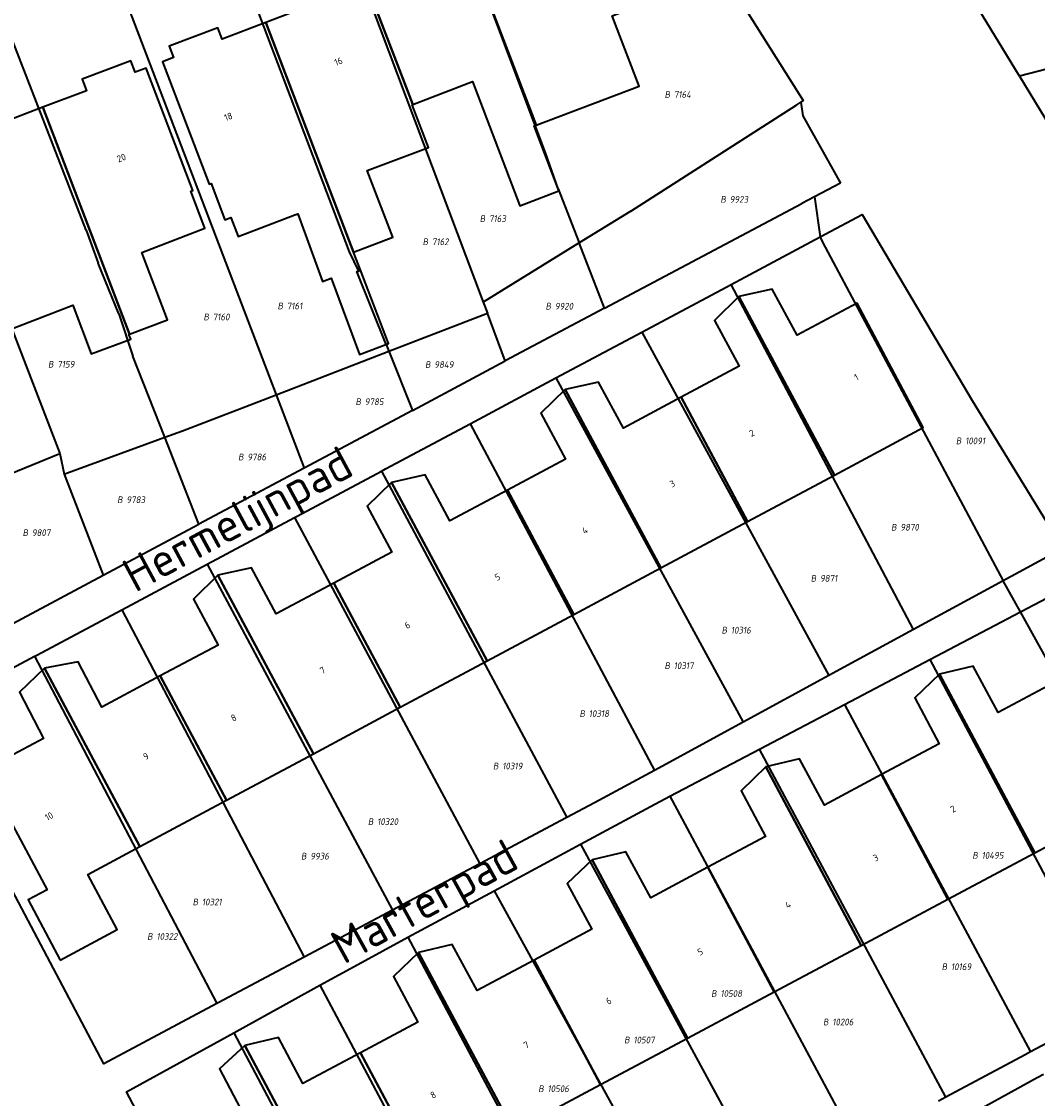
# Model space of a CAD drawing. Header units: metres. Extents: x 154989 to 155512, y 461341 to 461832.
# Tile 29 of 46: x 155207 to 155261, y 461626 to 461683. Entities that reach past the tile are written whole.
import ezdxf
from ezdxf.enums import TextEntityAlignment as Align
from ezdxf.lldxf.tags import DXFTag

# ---------------------------------------------------------------- set-up
doc = ezdxf.new("R2010")
doc.units = ezdxf.units.M
doc.layers.add('B-WE-KG-GRENS_PERCEEL-S', color=150, linetype='Continuous', lineweight=25, true_color=0x007fff, plot=False)
for name, color, linetype, lineweight in [('B-WE-OG-BEBOUWING-G', 7, 'Continuous', 35), ('B-WE-OG-BEBOUWING_HUISNUMMER-T18', 10, 'Continuous', 18), ('X-XX-AL-T18', 10, 'Continuous', 18)]:
    doc.layers.add(name, color=color, linetype=linetype, lineweight=lineweight)
doc.layers.add('N-WE-KG-GRENS_KADASTRAAL-G', color=150, linetype='KG-KADASTRAAL-SO', lineweight=35, true_color=0x007fff)
doc.styles.add('NLCS-ISO', font='NLCS-ISO.ttf')
doc.styles.add('NLCS-ISO-M1000-T18', font='NLCS-ISO.ttf', dxfattribs={"height": 1.8})
doc.styles.add('NLCS-ISO-M200-T18', font='NLCS-ISO.ttf', dxfattribs={"height": 0.36})
tags = doc.linetypes.add('KG-KADASTRAAL-SO', pattern='A,5.5,-2,["K",Standard,S=1.8,R=0,X=0,Y=-0.9],-2,5.5,-2,[5,NLCS.SHX,S=0.75,R=0,X=0,Y=0],-2', length=19).pattern_tags.tags
tags[6] = DXFTag(74, 10)

# ---------------------------------------------------------------- blocks, each defined once
blk = doc.blocks.new('SKG-PERCEELNUMMER-SO')
at = {"style": 'NLCS-ISO', "oblique": 10, "flags": 1}
for tag, p in [('GEMEENTECODE', (0, 2.55)), ('PERCEELGROOTTE', (0, -2.45))]:
    blk.add_attdef(tag, text='', height=1.8, dxfattribs=at).set_placement(p, align=Align.MIDDLE_CENTER)
at = {"style": 'NLCS-ISO', "oblique": 10}
blk.add_attdef('SECTIE', text='', height=1.8, dxfattribs=at).set_placement((-0.5, 0), align=Align.MIDDLE_RIGHT)
blk.add_attdef('PERCEELNUMMER', text='', height=1.8, dxfattribs=at).set_placement((0.5, 0), align=Align.MIDDLE_LEFT)

msp = doc.modelspace()

# ---------------------------------------------------------------- linework, layer by layer
at = {"layer": 'B-WE-OG-BEBOUWING-G', "flags": 128}
for points in [[(155234.291, 461677.563), (155239.786, 461679.645), (155238.358, 461683.41), (155238.962, 461683.639), (155237.97, 461686.236), (155237.373, 461686.01), (155236.141, 461689.259), (155235.548, 461689.033), (155235.316, 461689.642), (155232.727, 461688.657), (155232.96, 461688.047), (155230.628, 461687.16)], [(155235.468, 461674.184), (155234.2, 461677.528), (155234.291, 461677.563), (155230.628, 461687.16), (155228.481, 461686.342), (155228.249, 461686.95), (155225.025, 461685.715), (155227.714, 461678.67), (155230.909, 461679.902), (155233.422, 461673.273), (155235.513, 461674.066)], [(155219.889, 461683.046), (155224.564, 461670.799), (155226.657, 461671.594), (155225.279, 461675.161), (155228.55, 461676.377), (155227.69, 461678.661), (155227.714, 461678.67), (155225.025, 461685.715), (155221.79, 461684.476), (155222.025, 461683.858)], [(155221.421, 461672.788), (155221.58, 461672.847), (155222.91, 461669.236), (155223.373, 461669.407), (155224.874, 461665.333), (155226.425, 461665.924), (155224.911, 461669.89), (155224.564, 461670.799), (155219.889, 461683.046), (155217.544, 461682.155), (155217.312, 461682.764), (155214.728, 461681.777), (155214.958, 461681.172), (155214.374, 461680.951), (155216.857, 461674.417), (155216.958, 461674.455), (155217.692, 461672.525), (155218.019, 461672.649), (155218.402, 461671.641)], [(155207.993, 461678.523), (155212.613, 461666.416), (155214.64, 461667.193), (155213.265, 461670.783), (155216.632, 461672.072), (155215.877, 461674.043), (155215.989, 461674.085), (155213.489, 461680.614), (155212.912, 461680.394), (155212.68, 461681.004), (155210.09, 461680.017), (155210.322, 461679.409)], [(155204.91, 461669.904), (155206.133, 461666.642), (155209.592, 461667.966), (155210.565, 461665.371), (155212.673, 461666.154), (155212.565, 461666.398), (155212.613, 461666.416), (155207.993, 461678.523), (155205.567, 461677.599), (155205.338, 461678.199), (155202.392, 461677.073), (155205.1, 461669.977)], [(155245.112, 461668.432), (155250.208, 461658.908), (155254.941, 461661.439), (155251.421, 461668.084), (155248.22, 461666.371), (155246.892, 461668.827)], [(155250.208, 461658.908), (155245.112, 461668.432), (155243.807, 461667.159), (155245.117, 461664.711), (155242.031, 461663.059), (155245.577, 461656.43)], [(155240.946, 461653.953), (155245.577, 461656.43), (155242.031, 461663.059), (155238.959, 461661.415), (155237.631, 461663.871), (155235.852, 461663.476)], [(155232.769, 461658.103), (155236.315, 461651.476), (155240.946, 461653.953), (155235.852, 461663.476), (155234.547, 461662.203), (155235.856, 461659.755)], [(155226.59, 461658.52), (155225.285, 461657.247), (155226.595, 461654.799), (155223.508, 461653.147), (155227.052, 461646.521), (155231.683, 461648.998)], [(155231.683, 461648.998), (155236.315, 461651.476), (155232.769, 461658.103), (155229.697, 461656.459), (155228.37, 461658.915), (155226.59, 461658.52)], [(155227.052, 461646.521), (155223.508, 461653.147), (155220.436, 461651.503), (155219.108, 461653.958), (155217.329, 461653.563), (155222.421, 461644.044)], [(155217.329, 461653.563), (155216.024, 461652.291), (155217.333, 461649.843), (155214.246, 461648.191), (155217.79, 461641.567), (155222.421, 461644.044)], [(155214.246, 461648.191), (155211.129, 461646.523), (155209.874, 461648.952), (155208.067, 461648.607), (155213.159, 461639.089), (155217.79, 461641.567)], [(155255.816, 461648.287), (155260.897, 461638.766), (155265.016, 461640.965), (155266.613, 461637.975), (155269.9, 461639.732), (155266.467, 461646.193), (155263.817, 461644.791), (155262.141, 461647.958), (155258.942, 461646.251), (155257.603, 461648.713)], [(155208.912, 461633.025), (155211.96, 461634.662), (155210.385, 461637.605), (155213.159, 461639.089), (155208.067, 461648.607), (155206.74, 461647.333), (155208.017, 461644.862), (155204.812, 461643.151), (155208.215, 461636.778), (155207.213, 461636.243)], [(155252.721, 461642.931), (155256.264, 461636.294), (155260.897, 461638.766), (155255.816, 461648.287), (155254.488, 461647.018), (155255.794, 461644.571)], [(155252.721, 461642.931), (155249.676, 461641.305), (155248.339, 461643.764), (155246.552, 461643.338), (155251.631, 461633.821), (155256.264, 461636.294)], [(155246.998, 461631.348), (155251.631, 461633.821), (155246.552, 461643.338), (155245.224, 461642.069), (155246.528, 461639.625), (155243.456, 461637.985)], [(155234.19, 461633.039), (155237.732, 461626.403), (155242.365, 461628.876), (155237.288, 461638.389), (155235.959, 461637.119), (155237.262, 461634.679)], [(155242.365, 461628.876), (155246.998, 461631.348), (155243.456, 461637.985), (155240.411, 461636.36), (155239.075, 461638.814), (155237.288, 461638.389)], [(155237.732, 461626.403), (155234.19, 461633.039), (155231.145, 461631.414), (155229.811, 461633.865), (155228.024, 461633.439), (155233.099, 461623.931)], [(155228.024, 461633.439), (155226.695, 461632.17), (155227.996, 461629.733), (155224.924, 461628.094), (155228.466, 461621.458), (155233.099, 461623.931)], [(155228.466, 461621.458), (155224.924, 461628.094), (155221.859, 461626.457), (155220.559, 461628.912), (155218.76, 461628.49), (155223.833, 461618.985)], [(155215.477, 461623.051), (155219.027, 461616.421), (155223.833, 461618.985), (155218.76, 461628.49), (155217.401, 461627.238), (155218.706, 461624.774)]]:
    msp.add_lwpolyline(points, close=True, dxfattribs=at)
at = {"layer": 'N-WE-KG-GRENS_KADASTRAAL-G', "ltscale": 0.2, "flags": 128}
for points in [[(155230.975, 461694.17), (155233.937, 461694.954), (155236.288, 461694.839), (155238.288, 461694.019), (155239.809, 461693.021), (155243.137, 461687.467), (155248.545, 461678.886), (155248.42, 461678.806)], [(155260.073, 461680.184), (155251.738, 461693.867)], [(155234.796, 461676.1), (155228.354, 461693.209)], [(155222.801, 461691.173), (155231.474, 461668.136)], [(155224.336, 461670.821), (155217.368, 461689.181)], [(155211.381, 461686.902), (155220.429, 461663.193)], [(155210.292, 461671.962), (155205.449, 461684.459)], [(155200.287, 461682.364), (155208.894, 461660.06)], [(155263.721, 461681.136), (155260.073, 461680.184)], [(155260.073, 461680.184), (155263.387, 461674.743)], [(155239.346, 461672.993), (155248.193, 461678.66)], [(155248.193, 461678.66), (155248.42, 461678.806)], [(155248.42, 461678.806), (155248.526, 461678.064)], [(155248.526, 461678.064), (155250.531, 461674.481)], [(155235.468, 461674.184), (155234.796, 461676.1)], [(155235.468, 461674.184), (155236.595, 461671.295)], [(155250.531, 461674.481), (155249.144, 461673.746)], [(155237.952, 461667.816), (155248.472, 461673.39)], [(155249.144, 461673.746), (155248.472, 461673.39)], [(155249.144, 461673.746), (155249.45, 461671.612)], [(155239.346, 461672.993), (155236.595, 461671.295)], [(155249.45, 461671.612), (155251.681, 461672.803), (155257.556, 461662.889), (155262.394, 461654.999), (155259.213, 461653.27)], [(155210.292, 461671.962), (155210.936, 461670.205)], [(155236.595, 461671.295), (155231.474, 461668.136)], [(155237.952, 461667.816), (155236.595, 461671.295)], [(155244.695, 461669.073), (155249.45, 461671.612)], [(155249.45, 461671.612), (155249.494, 461671.475), (155249.715, 461671.061)], [(155249.715, 461671.061), (155259.213, 461653.27)], [(155226.294, 461665.875), (155224.737, 461669.768), (155224.84, 461669.792), (155224.336, 461670.821)], [(155212.047, 461667.51), (155210.936, 461670.205)], [(155239.935, 461666.532), (155244.695, 461669.073)], [(155254.425, 461650.668), (155244.695, 461669.073)], [(155231.474, 461668.136), (155231.7, 461667.535)], [(155237.952, 461667.816), (155232.654, 461664.995)], [(155212.047, 461667.51), (155212.794, 461665.246)], [(155226.445, 461665.511), (155231.7, 461667.535)], [(155232.654, 461664.995), (155231.7, 461667.535)], [(155235.355, 461664.087), (155239.935, 461666.532)], [(155239.935, 461666.532), (155249.9, 461648.209)], [(155220.429, 461663.193), (155226.445, 461665.511)], [(155226.294, 461665.875), (155226.445, 461665.511)], [(155226.445, 461665.511), (155227.701, 461662.358)], [(155214.488, 461660.922), (155212.794, 461665.246)], [(155227.701, 461662.358), (155232.654, 461664.995)], [(155230.775, 461661.642), (155235.355, 461664.087)], [(155235.355, 461664.087), (155245.339, 461645.73)], [(155214.488, 461660.922), (155215.436, 461661.269), (155220.429, 461663.193)], [(155220.429, 461663.193), (155221.922, 461659.281)], [(155227.701, 461662.358), (155221.922, 461659.281)], [(155226.259, 461659.232), (155230.775, 461661.642)], [(155230.775, 461661.642), (155240.606, 461643.158)], [(155209.117, 461658.954), (155209.295, 461659.019), (155214.488, 461660.922)], [(155216.303, 461656.29), (155214.488, 461660.922)], [(155203.465, 461657.85), (155203.658, 461657.933), (155208.894, 461660.06)], [(155208.894, 461660.06), (155209.117, 461658.954)], [(155221.922, 461659.281), (155216.303, 461656.29)], [(155221.543, 461656.714), (155226.053, 461659.122)], [(155226.053, 461659.122), (155226.259, 461659.232)], [(155226.053, 461659.122), (155235.942, 461640.641)], [(155209.117, 461658.954), (155211.2, 461653.567)], [(155221.405, 461656.64), (155221.543, 461656.714)], [(155211.2, 461653.567), (155216.303, 461656.29)], [(155216.756, 461654.158), (155221.405, 461656.64)], [(155221.405, 461656.64), (155231.289, 461638.167)], [(155212.198, 461651.725), (155216.756, 461654.158)], [(155216.756, 461654.158), (155226.636, 461635.692)], [(155206.121, 461650.856), (155211.2, 461653.567)], [(155259.213, 461653.27), (155254.425, 461650.668)], [(155260.133, 461651.613), (155259.213, 461653.27)], [(155260.133, 461651.613), (155263.355, 461653.307), (155265.444, 461650.018), (155269.393, 461643.452), (155274.264, 461635.379), (155270.087, 461633.157)], [(155207.625, 461649.284), (155212.198, 461651.725)], [(155212.198, 461651.725), (155221.924, 461633.187)], [(155255.293, 461649.067), (155260.133, 461651.613)], [(155262.033, 461648.19), (155260.133, 461651.613)], [(155254.425, 461650.668), (155249.9, 461648.209)], [(155217.271, 461630.713), (155211.242, 461627.508), (155201.469, 461645.998), (155207.549, 461649.243)], [(155207.549, 461649.243), (155207.625, 461649.284)], [(155207.549, 461649.243), (155217.271, 461630.713)], [(155250.74, 461646.672), (155255.293, 461649.067)], [(155255.293, 461649.067), (155265.16, 461630.532)], [(155249.9, 461648.209), (155245.339, 461645.73)], [(155246.21, 461644.289), (155250.74, 461646.672)], [(155250.74, 461646.672), (155260.672, 461628.14)], [(155245.339, 461645.73), (155240.606, 461643.158)], [(155241.429, 461641.775), (155246.21, 461644.289)], [(155256.151, 461625.731), (155246.21, 461644.289)], [(155240.606, 461643.158), (155237.409, 461641.421), (155235.942, 461640.641)], [(155236.657, 461639.215), (155240.394, 461641.231), (155241.429, 461641.775)], [(155241.429, 461641.775), (155251.387, 461623.193)], [(155235.903, 461640.62), (155231.289, 461638.167)], [(155235.942, 461640.641), (155235.903, 461640.62)], [(155232.066, 461636.739), (155236.657, 461639.215)], [(155236.657, 461639.215), (155246.7, 461620.702)], [(155231.256, 461638.149), (155226.636, 461635.692)], [(155231.289, 461638.167), (155231.256, 461638.149)], [(155227.456, 461634.252), (155232.066, 461636.739)], [(155232.066, 461636.739), (155242.194, 461618.31)], [(155226.636, 461635.692), (155221.924, 461633.187)], [(155222.758, 461631.695), (155224.782, 461632.81), (155227.456, 461634.252)], [(155227.456, 461634.252), (155237.317, 461615.72)], [(155221.924, 461633.187), (155217.346, 461630.753)], [(155218.168, 461629.165), (155222.758, 461631.695)], [(155222.758, 461631.695), (155232.593, 461613.211)], [(155217.346, 461630.753), (155217.271, 461630.713)], [(155265.16, 461630.532), (155260.672, 461628.14)], [(155227.92, 461610.73), (155222.143, 461607.663), (155212.448, 461626.012), (155218.168, 461629.165)], [(155218.168, 461629.165), (155227.92, 461610.73)], [(155260.672, 461628.14), (155260.385, 461627.987), (155256.151, 461625.731)], [(155261.018, 461626.767), (155261.364, 461626.958)], [(155256.699, 461624.386), (155261.018, 461626.767)], [(155256.151, 461625.731), (155255.75, 461625.518)]]:
    msp.add_lwpolyline(points, dxfattribs=at)

# ---------------------------------------------------------------- block references
at = {"layer": 'B-WE-KG-GRENS_PERCEEL-S', "xscale": 0.2, "yscale": 0.2, "zscale": 0.2}
for p, values in [((155241.542, 461679.207), {'PERCEELNUMMER': '7164', 'SECTIE': 'B'}), ((155244.518, 461673.609), {'PERCEELNUMMER': '9923', 'SECTIE': 'B'}), ((155231.682, 461672.586), {'PERCEELNUMMER': '7163', 'SECTIE': 'B'}), ((155228.638, 461671.351), {'PERCEELNUMMER': '7162', 'SECTIE': 'B'}), ((155220.897, 461667.927), {'PERCEELNUMMER': '7161', 'SECTIE': 'B'}), ((155235.193, 461667.916), {'PERCEELNUMMER': '9920', 'SECTIE': 'B'}), ((155216.947, 461667.341), {'PERCEELNUMMER': '7160', 'SECTIE': 'B'}), ((155208.658, 461664.819), {'PERCEELNUMMER': '7159', 'SECTIE': 'B'}), ((155228.766, 461664.802), {'PERCEELNUMMER': '9849', 'SECTIE': 'B'}), ((155225.055, 461662.819), {'PERCEELNUMMER': '9785', 'SECTIE': 'B'}), ((155257.079, 461660.732), {'PERCEELNUMMER': '10091', 'SECTIE': 'B'}), ((155218.795, 461659.871), {'PERCEELNUMMER': '9786', 'SECTIE': 'B'}), ((155212.344, 461657.59), {'PERCEELNUMMER': '9783', 'SECTIE': 'B'}), ((155253.623, 461656.125), {'PERCEELNUMMER': '9870', 'SECTIE': 'B'}), ((155207.301, 461655.835), {'PERCEELNUMMER': '9807', 'SECTIE': 'B'}), ((155249.337, 461653.398), {'PERCEELNUMMER': '9871', 'SECTIE': 'B'}), ((155244.581, 461650.634), {'PERCEELNUMMER': '10316', 'SECTIE': 'B'}), ((155241.534, 461648.739), {'PERCEELNUMMER': '10317', 'SECTIE': 'B'}), ((155237.003, 461646.186), {'PERCEELNUMMER': '10318', 'SECTIE': 'B'}), ((155232.39, 461643.385), {'PERCEELNUMMER': '10319', 'SECTIE': 'B'}), ((155225.718, 461640.419), {'PERCEELNUMMER': '10320', 'SECTIE': 'B'}), ((155222.15, 461638.58), {'PERCEELNUMMER': '9936', 'SECTIE': 'B'}), ((155257.956, 461638.62), {'PERCEELNUMMER': '10495', 'SECTIE': 'B'}), ((155216.369, 461636.133), {'PERCEELNUMMER': '10321', 'SECTIE': 'B'}), ((155213.946, 461634.295), {'PERCEELNUMMER': '10322', 'SECTIE': 'B'}), ((155256.322, 461632.681), {'PERCEELNUMMER': '10169', 'SECTIE': 'B'}), ((155244.026, 461631.254), {'PERCEELNUMMER': '10508', 'SECTIE': 'B'}), ((155249.994, 461629.732), {'PERCEELNUMMER': '10206', 'SECTIE': 'B'}), ((155239.386, 461628.776), {'PERCEELNUMMER': '10507', 'SECTIE': 'B'}), ((155234.803, 461626.174), {'PERCEELNUMMER': '10506', 'SECTIE': 'B'})]:
    msp.add_blockref('SKG-PERCEELNUMMER-SO', p, dxfattribs=at).add_auto_attribs(values)

# ---------------------------------------------------------------- texts
at = {"layer": 'B-WE-OG-BEBOUWING_HUISNUMMER-T18', "style": 'NLCS-ISO-M200-T18'}
for s, rotation, p in [('16', 21, (155223.754, 461680.973)), ('18', 21, (155217.881, 461678.026)), ('20', 20.9, (155212.177, 461675.827)), ('1', 28.1, (155251.376, 461664.125)), ('2', 28.1, (155245.803, 461661.151)), ('3', 28.1, (155241.563, 461658.448)), ('4', 28.1, (155236.896, 461655.959)), ('5', 28.1, (155232.235, 461653.471)), ('6', 28.1, (155227.428, 461650.906)), ('7', 28.1, (155222.907, 461648.493)), ('8', 28.1, (155218.166, 461645.963)), ('9', 28.1, (155213.487, 461643.905)), ('2', 28.2, (155256.53, 461641.098)), ('10', 28.1, (155208.319, 461640.708)), ('3', 28.2, (155252.41, 461638.496)), ('4', 28.2, (155247.726, 461635.986)), ('5', 28.2, (155243.049, 461633.48)), ('6', 28.2, (155238.165, 461630.863)), ('7', 28.2, (155233.775, 461628.511)), ('8', 28.2, (155228.804, 461625.847))]:
    msp.add_text(s, height=0.36, rotation=rotation, dxfattribs=at).set_placement(p, align=Align.MIDDLE)
at = {"layer": 'X-XX-AL-T18', "style": 'NLCS-ISO-M1000-T18'}
for s, rotation, p in [('Hermelijnpad', 28.3, (155218.496, 461656.342)), ('Marterpad', 28.9, (155228.459, 461635.94))]:
    msp.add_text(s, height=1.8, rotation=rotation, dxfattribs=at).set_placement(p, align=Align.MIDDLE)

doc.saveas('drawing.dxf')
